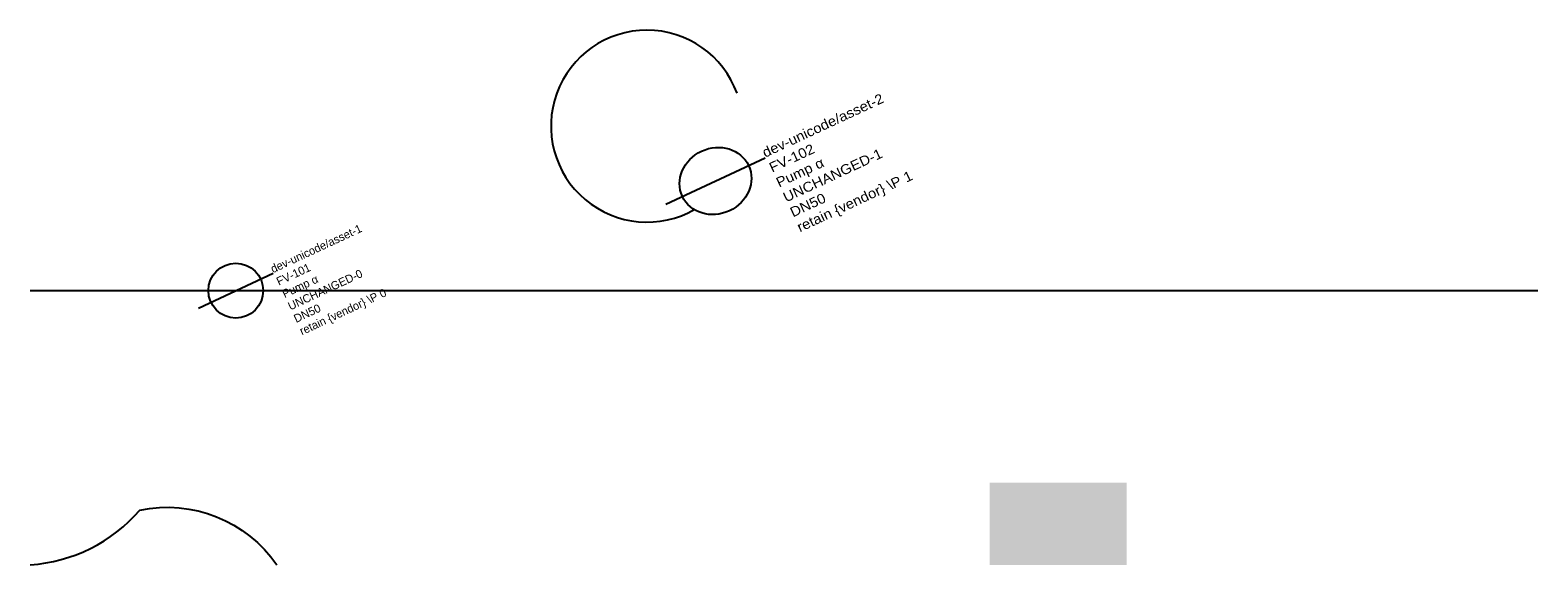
# Model space of a CAD drawing. Header units: metres. Extents: x 0 to 110, y 0 to 39.
import ezdxf

# ---------------------------------------------------------------- set-up
doc = ezdxf.new("R2010")
doc.units = ezdxf.units.M
doc.layers.add('LABEL', color=2, linetype='Continuous')
doc.layers.add('PIPE', color=3, linetype='Continuous')

# ---------------------------------------------------------------- blocks, each defined once
blk = doc.blocks.new('ASSET')
blk.add_line((-3, 0), (3, 0))
blk.add_circle((0, 0), 2)
at = {"layer": 'LABEL'}
for tag, p in [('ICT_ID', (3, 0)), ('TAG', (3, -1)), ('MODEL', (3, -2)), ('SERIAL', (3, -3)), ('SIZE', (3, -4)), ('VENDOR_PRIVATE', (3, -5))]:
    blk.add_attdef(tag, p, '', height=0.6, dxfattribs=at)

msp = doc.modelspace()

# ---------------------------------------------------------------- hatches: boundary and pattern name
msp.add_hatch(color=5).paths.add_polyline_path([(70, 0), (80, 0), (80, 6), (70, 6)])

# ---------------------------------------------------------------- linework, layer by layer
msp.add_lwpolyline([(0, 0, 0.2), (8, 4, -0.3), (18, 0)], format="xyb")
msp.add_arc((45, 32), 7, 20, 300)
at = {"layer": 'PIPE'}
msp.add_line((0, 20), (110, 20), dxfattribs=at)

# ---------------------------------------------------------------- block references
at = {"layer": 'PIPE', "xscale": 1.3333333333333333, "yscale": 1.2, "rotation": 25}
msp.add_blockref('ASSET', (50, 28), dxfattribs=at).add_auto_attribs({'ICT_ID': 'dev-unicode/asset-2', 'TAG': 'FV-102', 'MODEL': 'Pump α', 'SERIAL': 'UNCHANGED-1', 'SIZE': 'DN50', 'VENDOR_PRIVATE': 'retain {vendor} \\P 1'})
at = {"layer": 'PIPE', "rotation": 25}
msp.add_blockref('ASSET', (15, 20), dxfattribs=at).add_auto_attribs({'ICT_ID': 'dev-unicode/asset-1', 'TAG': 'FV-101', 'MODEL': 'Pump α', 'SERIAL': 'UNCHANGED-0', 'SIZE': 'DN50', 'VENDOR_PRIVATE': 'retain {vendor} \\P 0'})

doc.saveas('drawing.dxf')
